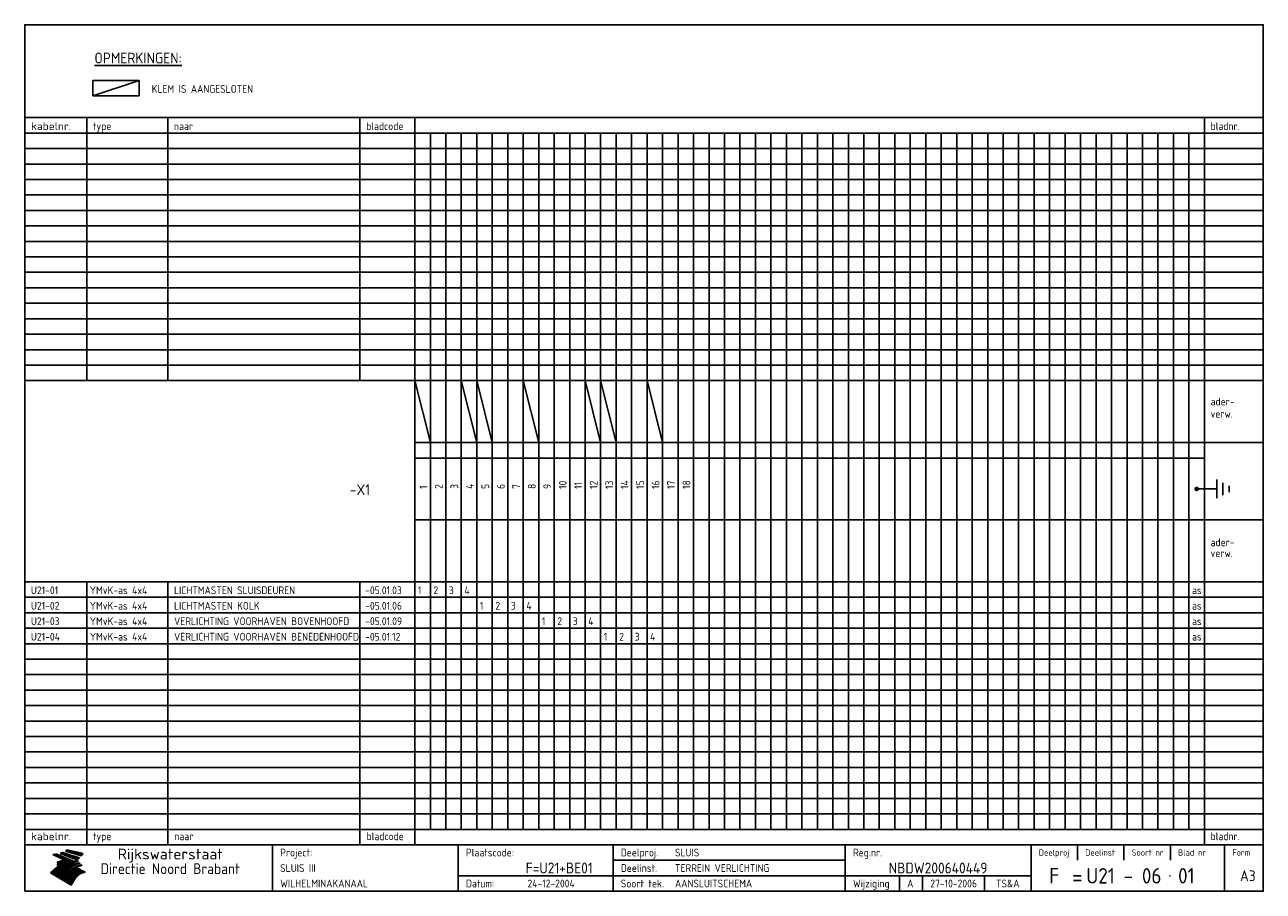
# Model space of a CAD drawing. Extents: x 10 to 410, y 10 to 290.
import ezdxf
from ezdxf.enums import TextEntityAlignment as Align

# ---------------------------------------------------------------- set-up
doc = ezdxf.new("R2010")
doc.units = 0
doc.header["$LTSCALE"] = 10
doc.header["$MEASUREMENT"] = 0
doc.layers.get('0').update_dxf_attribs({"linetype": 'CONTINUOUS'})
for name, color, linetype in [('0-25', 7, 'CONTINUOUS'), ('0-35', 2, 'CONTINUOUS'), ('0-50', 3, 'CONTINUOUS'), ('B-25', 7, 'CONTINUOUS'), ('B-35', 2, 'CONTINUOUS'), ('S-25', 7, 'CONTINUOUS')]:
    doc.layers.add(name, color=color, linetype=linetype)
doc.styles.add('ISO', font='iso.shx')
doc.styles.get("Standard").update_dxf_attribs({"font": 'iso.shx'})

# ---------------------------------------------------------------- blocks, each defined once
blk = doc.blocks.new('KADER-A3')
at = {"layer": '0-25'}
for p, q in [((410, 35), (10, 35)), ((410, 30), (10, 30)), ((350, 25), (350, 20)), ((365, 25), (365, 20)), ((380, 25), (380, 20)), ((200, 20), (275, 20)), ((150, 15), (335, 15)), ((292.5, 15), (292.5, 10)), ((300, 15), (300, 10)), ((320, 15), (320, 10))]:
    blk.add_line(p, q, dxfattribs=at)
at = {"layer": '0-25', "color": 7}
for p, q in [((19.1, 21.89), (25.12, 19)), ((19.1, 21.89), (25.12, 19)), ((19.17, 21.86), (20.7, 21.86)), ((19.29, 21.8), (20.83, 21.8)), ((19.4, 21.75), (20.96, 21.75)), ((19.52, 21.69), (21.09, 21.69)), ((19.64, 21.63), (21.22, 21.63)), ((19.74, 21.92), (20.56, 21.92)), ((19.75, 21.58), (21.36, 21.58)), ((19.87, 21.52), (21.49, 21.52)), ((19.99, 21.47), (21.62, 21.47)), ((20.11, 21.41), (21.75, 21.41)), ((20.22, 21.35), (21.88, 21.35)), ((20.25, 21.97), (20.43, 21.97)), ((20.34, 21.3), (22.02, 21.3)), ((20.38, 21.99), (26.02, 19.59)), ((20.38, 21.99), (26.02, 19.59)), ((20.46, 21.24), (22.15, 21.24)), ((20.57, 21.18), (22.28, 21.18)), ((20.69, 21.13), (22.41, 21.13)), ((20.81, 21.07), (22.55, 21.07)), ((20.92, 21.02), (22.68, 21.02)), ((21.04, 20.96), (22.81, 20.96)), ((21.16, 20.9), (22.94, 20.9)), ((21.27, 20.85), (23.07, 20.85)), ((21.39, 20.79), (23.21, 20.79)), ((21.47, 22.25), (26.83, 20.19)), ((21.47, 22.25), (26.83, 20.19)), ((21.49, 22.25), (23.07, 22.25)), ((21.51, 20.73), (23.34, 20.73)), ((21.6, 22.2), (23.25, 22.2)), ((21.63, 20.68), (23.47, 20.68)), ((21.65, 22.31), (22.89, 22.31)), ((21.74, 20.62), (23.6, 20.62)), ((21.75, 22.14), (23.42, 22.14)), ((21.8, 22.37), (22.71, 22.37)), ((21.86, 20.57), (23.73, 20.57)), ((21.9, 22.08), (23.6, 22.08)), ((21.94, 22.42), (22.53, 22.42)), ((21.98, 20.51), (23.87, 20.51)), ((22.04, 22.03), (23.78, 22.03)), ((22.06, 22.48), (22.36, 22.48)), ((22.09, 20.45), (24, 20.45)), ((22.18, 22.53), (27.65, 20.8)), ((22.18, 22.53), (27.65, 20.8)), ((22.19, 21.97), (23.96, 21.97)), ((22.21, 20.4), (24.13, 20.4)), ((22.33, 20.34), (24.26, 20.34)), ((22.34, 21.92), (24.13, 21.92)), ((22.37, 20), (23.08, 20)), ((22.44, 20.28), (24.4, 20.28)), ((22.48, 21.86), (24.31, 21.86)), ((22.49, 20.06), (23.04, 20.06)), ((22.56, 20.23), (24.53, 20.23)), ((22.61, 20.12), (22.93, 20.12)), ((22.63, 21.8), (24.49, 21.8)), ((22.68, 20.17), (24.66, 20.17)), ((22.71, 20.17), (22.82, 20.17)), ((23.11, 20.02), (22.77, 20.2)), ((23.11, 20.02), (22.77, 20.2)), ((22.78, 21.75), (24.67, 21.75)), ((22.79, 20.12), (24.79, 20.12)), ((22.91, 20.06), (24.92, 20.06)), ((22.92, 21.69), (24.85, 21.69)), ((23.03, 20), (25.06, 20)), ((23.07, 21.63), (25.02, 21.63)), ((23.14, 22.99), (28.22, 21.46)), ((23.14, 22.99), (28.22, 21.46)), ((23.15, 22.98), (25.33, 22.98)), ((23.22, 21.58), (25.2, 21.58)), ((23.23, 23.04), (25.09, 23.04)), ((23.32, 23.1), (24.84, 23.1)), ((23.34, 22.93), (25.57, 22.93)), ((23.36, 21.52), (25.38, 21.52)), ((23.4, 23.15), (24.6, 23.15)), ((23.49, 23.21), (24.36, 23.21)), ((23.51, 21.47), (25.56, 21.47)), ((23.52, 22.87), (25.81, 22.87)), ((23.57, 23.27), (24.12, 23.27)), ((23.64, 23.32), (23.87, 23.32)), ((23.66, 21.41), (25.74, 21.41)), ((23.7, 23.36), (28.82, 22.17)), ((23.7, 23.36), (28.82, 22.17)), ((23.71, 22.82), (26.06, 22.82)), ((23.8, 21.35), (25.91, 21.35)), ((23.9, 22.76), (26.3, 22.76)), ((23.95, 21.3), (26.09, 21.3)), ((24.09, 22.7), (26.54, 22.7)), ((24.09, 21.24), (26.27, 21.24)), ((24.24, 21.18), (26.45, 21.18)), ((24.27, 22.65), (26.78, 22.65)), ((24.39, 21.13), (26.62, 21.13)), ((24.46, 22.59), (27.03, 22.59)), ((24.53, 21.07), (26.8, 21.07)), ((24.65, 22.53), (27.27, 22.53)), ((24.68, 21.02), (26.98, 21.02)), ((24.83, 20.96), (27.16, 20.96)), ((24.84, 22.48), (27.51, 22.48)), ((24.97, 20.9), (27.34, 20.9)), ((25.02, 22.42), (27.75, 22.42)), ((25.12, 20.85), (27.51, 20.85)), ((25.21, 22.37), (28, 22.37)), ((25.27, 20.79), (27.63, 20.79)), ((25.4, 22.31), (28.24, 22.31)), ((25.41, 20.73), (27.57, 20.73)), ((25.56, 20.68), (27.51, 20.68)), ((25.58, 22.25), (28.48, 22.25)), ((25.71, 20.62), (27.44, 20.62)), ((25.77, 22.2), (28.72, 22.2)), ((25.85, 20.57), (27.37, 20.57)), ((25.96, 22.14), (28.79, 22.14)), ((26, 20.51), (27.29, 20.51)), ((26.15, 22.08), (28.75, 22.08)), ((26.15, 20.45), (27.22, 20.45)), ((26.29, 20.4), (27.14, 20.4)), ((26.33, 22.03), (28.71, 22.03)), ((26.44, 20.34), (27.06, 20.34)), ((26.52, 21.97), (28.66, 21.97)), ((26.59, 20.28), (26.97, 20.28)), ((26.71, 21.92), (28.62, 21.92)), ((26.73, 20.23), (26.89, 20.23)), ((26.9, 21.86), (28.57, 21.86)), ((27.08, 21.8), (28.52, 21.8)), ((27.27, 21.75), (28.48, 21.75)), ((27.46, 21.69), (28.43, 21.69)), ((27.65, 21.63), (28.38, 21.63)), ((27.83, 21.58), (28.33, 21.58)), ((28.02, 21.52), (28.28, 21.52)), ((28.21, 21.47), (28.22, 21.47)), ((20.58, 17.88), (18.3, 16)), ((20.58, 17.88), (18.3, 16)), ((24.94, 11.97), (18.3, 16)), ((24.94, 11.97), (18.3, 16)), ((18.31, 16.01), (20.96, 16.01)), ((18.38, 16.07), (21.46, 16.07)), ((18.45, 16.12), (21.88, 16.12)), ((18.52, 16.18), (22.15, 16.18)), ((18.59, 16.23), (22.38, 16.23)), ((18.65, 16.29), (22.58, 16.29)), ((18.72, 16.35), (22.75, 16.35)), ((18.79, 16.4), (22.91, 16.4)), ((18.86, 16.46), (20.6, 16.46)), ((18.93, 16.52), (20.6, 16.52)), ((18.99, 16.57), (20.6, 16.57)), ((19.06, 16.63), (20.6, 16.63)), ((19.13, 16.68), (20.6, 16.68)), ((19.2, 16.74), (20.6, 16.74)), ((19.27, 16.8), (20.6, 16.8)), ((19.33, 16.85), (21.07, 16.85)), ((19.4, 16.91), (21.55, 16.91)), ((19.47, 16.97), (21.88, 16.97)), ((19.54, 17.02), (22.13, 17.02)), ((19.61, 17.08), (22.34, 17.08)), ((19.67, 17.13), (20.6, 17.13)), ((19.74, 17.19), (20.6, 17.19)), ((19.81, 17.25), (20.6, 17.25)), ((19.88, 17.3), (20.6, 17.3)), ((19.95, 17.36), (20.6, 17.36)), ((20.01, 17.42), (20.6, 17.42)), ((20.08, 17.47), (20.93, 17.47)), ((20.15, 17.53), (21.26, 17.53)), ((20.22, 17.58), (21.51, 17.58)), ((20.29, 17.64), (21.72, 17.64)), ((20.35, 17.7), (21.9, 17.7)), ((20.42, 17.75), (22.07, 17.75)), ((20.49, 17.81), (22.22, 17.81)), ((20.56, 17.87), (22.36, 17.87)), ((20.6, 19.11), (20.58, 19.51)), ((20.6, 19.11), (20.58, 19.51)), ((20.58, 19.5), (22.09, 19.5)), ((20.58, 19.44), (21.95, 19.44)), ((20.59, 19.38), (21.79, 19.38)), ((20.59, 19.33), (21.62, 19.33)), ((20.59, 19.27), (21.42, 19.27)), ((20.6, 19.22), (21.2, 19.22)), ((20.6, 19.16), (20.93, 19.16)), ((20.6, 19.11), (20.69, 19.12)), ((20.6, 19.11), (20.69, 19.12)), ((20.6, 18.79), (20.77, 18.81)), ((20.6, 18.79), (20.77, 18.81)), ((20.6, 18.29), (20.6, 18.79)), ((20.6, 18.29), (20.6, 18.79)), ((20.6, 18.77), (22.46, 18.77)), ((20.6, 18.71), (22.33, 18.71)), ((20.6, 18.65), (22.19, 18.65)), ((20.6, 18.6), (22.04, 18.6)), ((20.6, 18.54), (21.87, 18.54)), ((20.6, 18.48), (21.68, 18.48)), ((20.6, 18.43), (21.46, 18.43)), ((20.6, 18.37), (21.21, 18.37)), ((20.6, 18.29), (20.88, 18.32)), ((20.6, 18.29), (20.88, 18.32)), ((20.6, 18.32), (20.87, 18.32)), ((20.6, 17.88), (20.86, 17.91)), ((20.6, 17.88), (20.86, 17.91)), ((20.6, 17.43), (20.97, 17.48)), ((20.6, 17.43), (20.97, 17.48)), ((20.6, 17.43), (20.6, 17.09)), ((20.6, 17.43), (20.6, 17.09)), ((20.6, 17.09), (21.26, 17.16)), ((20.6, 17.09), (21.26, 17.16)), ((20.6, 16.8), (21.37, 16.89)), ((20.6, 16.8), (21.37, 16.89)), ((20.6, 16.8), (20.6, 16.45)), ((20.6, 16.8), (20.6, 16.45)), ((20.6, 16.45), (21.56, 16.56)), ((20.6, 16.45), (21.56, 16.56)), ((20.6, 15.97), (21.67, 16.09)), ((20.6, 15.97), (21.67, 16.09)), ((20.7, 16.46), (23.06, 16.46)), ((20.9, 19.55), (22.23, 19.55)), ((20.9, 18.82), (22.59, 18.82)), ((20.98, 17.92), (22.5, 17.92)), ((21.02, 17.13), (22.53, 17.13)), ((21.19, 19.61), (22.35, 19.61)), ((21.2, 16.52), (23.2, 16.52)), ((21.32, 18.88), (22.71, 18.88)), ((21.32, 17.98), (22.62, 17.98)), ((21.42, 19.67), (22.47, 19.67)), ((21.47, 17.19), (22.7, 17.19)), ((21.59, 18.03), (22.74, 18.03)), ((21.61, 18.93), (22.82, 18.93)), ((21.62, 19.72), (22.59, 19.72)), ((21.72, 16.57), (23.32, 16.57)), ((21.77, 17.25), (22.85, 17.25)), ((21.8, 19.78), (22.69, 19.78)), ((21.8, 18.09), (22.85, 18.09)), ((21.84, 18.99), (22.92, 18.99)), ((21.96, 19.83), (22.79, 19.83)), ((21.99, 18.15), (22.95, 18.15)), ((22.01, 17.3), (22.99, 17.3)), ((22.03, 19.05), (23.03, 19.05)), ((22.1, 16.63), (23.44, 16.63)), ((22.11, 19.89), (22.89, 19.89)), ((22.16, 18.2), (23.05, 18.2)), ((22.21, 19.1), (23.12, 19.1)), ((22.21, 17.36), (23.12, 17.36)), ((22.24, 19.95), (22.99, 19.95)), ((22.31, 18.26), (23.15, 18.26)), ((22.36, 19.16), (23.22, 19.16)), ((22.38, 16.68), (23.56, 16.68)), ((22.39, 17.42), (23.24, 17.42)), ((22.45, 18.32), (23.24, 18.32)), ((22.51, 19.22), (23.3, 19.22)), ((22.56, 17.47), (23.36, 17.47)), ((22.59, 18.37), (23.33, 18.37)), ((22.6, 16.74), (23.66, 16.74)), ((22.64, 19.27), (23.39, 19.27)), ((22.71, 18.43), (23.42, 18.43)), ((22.71, 17.53), (23.47, 17.53)), ((22.77, 19.33), (23.47, 19.33)), ((22.79, 16.8), (23.77, 16.8)), ((22.83, 18.48), (23.5, 18.48)), ((22.84, 17.58), (23.57, 17.58)), ((22.89, 19.38), (23.55, 19.38)), ((22.94, 18.54), (23.58, 18.54)), ((22.96, 16.85), (23.86, 16.85)), ((22.97, 17.64), (23.67, 17.64)), ((23, 19.44), (23.63, 19.44)), ((23.04, 18.6), (23.66, 18.6)), ((23.1, 19.5), (23.72, 19.5)), ((23.1, 17.7), (23.77, 17.7)), ((23.12, 16.91), (23.96, 16.91)), ((23.14, 18.65), (23.74, 18.65)), ((23.15, 19.95), (25.19, 19.95)), ((23.21, 19.55), (23.8, 19.55)), ((23.21, 17.75), (23.86, 17.75)), ((23.21, 16.01), (28.9, 16.01)), ((23.24, 18.71), (23.82, 18.71)), ((23.26, 19.89), (25.32, 19.89)), ((23.26, 16.97), (24.05, 16.97)), ((23.3, 19.61), (23.88, 19.61)), ((23.32, 17.81), (23.95, 17.81)), ((23.33, 18.77), (23.91, 18.77)), ((23.37, 16.07), (29.08, 16.07)), ((23.38, 19.83), (25.45, 19.83)), ((23.39, 19.67), (23.81, 19.67)), ((23.39, 17.02), (24.14, 17.02)), ((23.42, 18.82), (23.99, 18.82)), ((23.42, 17.87), (24.03, 17.87)), ((23.45, 19.7), (23.58, 19.79)), ((23.45, 19.7), (23.58, 19.79)), ((23.48, 19.72), (23.7, 19.72)), ((23.5, 19.78), (25.58, 19.78)), ((23.51, 18.88), (24.07, 18.88)), ((23.51, 16.12), (29.27, 16.12)), ((23.52, 17.92), (24.11, 17.92)), ((23.52, 17.08), (24.22, 17.08)), ((23.54, 18.9), (24.3, 19.42)), ((23.54, 18.9), (24.3, 19.42)), ((23.56, 19.78), (23.59, 19.78)), ((23.56, 19.39), (23.9, 19.62)), ((23.56, 19.39), (23.9, 19.62)), ((23.58, 19.79), (23.9, 19.62)), ((23.58, 19.79), (23.9, 19.62)), ((23.59, 18.93), (24.15, 18.93)), ((23.61, 19.72), (25.72, 19.72)), ((23.62, 17.98), (24.2, 17.98)), ((23.63, 17.13), (24.3, 17.13)), ((23.65, 18.59), (24.62, 19.25)), ((23.65, 18.59), (24.62, 19.25)), ((29.41, 16.17), (23.65, 16.17)), ((23.67, 18.99), (24.23, 18.99)), ((23.71, 18.03), (24.28, 18.03)), ((23.73, 19.67), (25.85, 19.67)), ((23.75, 19.05), (24.32, 19.05)), ((23.75, 17.19), (24.38, 17.19)), ((23.77, 16.23), (29.47, 16.23)), ((23.79, 18.09), (24.36, 18.09)), ((23.83, 19.1), (24.4, 19.1)), ((23.85, 19.61), (25.98, 19.61)), ((23.85, 17.25), (24.46, 17.25)), ((23.88, 18.15), (24.44, 18.15)), ((23.89, 16.29), (29.36, 16.29)), ((23.92, 19.16), (24.48, 19.16)), ((23.94, 18.19), (25.23, 19.07)), ((23.94, 18.19), (25.23, 19.07)), ((23.95, 17.3), (24.55, 17.3)), ((23.96, 19.55), (25.96, 19.55)), ((23.96, 18.2), (24.53, 18.2)), ((24, 19.22), (24.56, 19.22)), ((24, 16.35), (29.24, 16.35)), ((24.04, 18.26), (24.61, 18.26)), ((24.05, 17.36), (24.63, 17.36)), ((24.06, 17.88), (25.34, 18.76)), ((24.06, 17.88), (25.34, 18.76)), ((24.08, 19.5), (25.88, 19.5)), ((24.08, 19.27), (24.58, 19.27)), ((24.11, 16.4), (29.13, 16.4)), ((24.13, 18.32), (24.69, 18.32)), ((24.14, 17.42), (24.71, 17.42)), ((24.16, 19.33), (24.47, 19.33)), ((24.2, 19.44), (25.79, 19.44)), ((24.21, 18.37), (24.77, 18.37)), ((24.21, 16.46), (29.02, 16.46)), ((24.23, 17.47), (24.79, 17.47)), ((24.24, 17.48), (25.52, 18.36)), ((24.24, 17.48), (25.52, 18.36)), ((24.25, 19.38), (24.36, 19.38)), ((24.29, 18.43), (24.85, 18.43)), ((24.3, 19.42), (24.62, 19.25)), ((24.3, 19.42), (24.62, 19.25)), ((24.31, 19.38), (25.71, 19.38)), ((24.31, 17.53), (24.87, 17.53)), ((24.31, 16.52), (28.91, 16.52)), ((24.35, 17.17), (25.64, 18.05)), ((24.35, 17.17), (25.64, 18.05)), ((24.37, 18.48), (24.94, 18.48)), ((24.39, 17.58), (24.96, 17.58)), ((24.4, 16.57), (28.79, 16.57)), ((24.43, 19.33), (25.62, 19.33)), ((24.45, 18.54), (25.02, 18.54)), ((24.47, 17.64), (25.04, 17.64)), ((24.49, 16.63), (28.68, 16.63)), ((24.54, 18.6), (25.1, 18.6)), ((24.55, 19.27), (25.54, 19.27)), ((24.56, 17.7), (25.12, 17.7)), ((24.57, 16.68), (28.57, 16.68)), ((24.62, 18.65), (25.18, 18.65)), ((24.63, 16.72), (25.91, 17.6)), ((24.63, 16.72), (25.91, 17.6)), ((24.64, 17.75), (25.2, 17.75)), ((24.66, 16.74), (28.45, 16.74)), ((24.67, 19.22), (25.45, 19.22)), ((24.7, 18.71), (25.27, 18.71)), ((24.72, 17.81), (25.29, 17.81)), ((24.74, 16.8), (28.34, 16.8)), ((24.78, 19.16), (25.37, 19.16)), ((24.78, 18.77), (25.34, 18.77)), ((24.8, 17.87), (25.37, 17.87)), ((24.82, 16.85), (28.23, 16.85)), ((24.87, 18.82), (25.4, 18.82)), ((24.89, 17.92), (25.45, 17.92)), ((24.9, 19.1), (25.28, 19.1)), ((24.9, 16.91), (28.11, 16.91)), ((24.95, 18.88), (25.45, 18.88)), ((24.97, 17.98), (25.53, 17.98)), ((24.99, 16.97), (28, 16.97)), ((25.02, 19.05), (25.2, 19.05)), ((25.03, 18.93), (25.51, 18.93)), ((25.05, 18.03), (25.61, 18.03)), ((25.07, 17.02), (27.89, 17.02)), ((25.11, 18.99), (25.57, 18.99)), ((26.02, 19.59), (25.12, 19)), ((26.02, 19.59), (25.12, 19)), ((25.13, 18.09), (25.68, 18.09)), ((25.15, 17.08), (27.77, 17.08)), ((25.19, 19.05), (25.63, 19.05)), ((25.21, 18.15), (25.75, 18.15)), ((25.23, 17.13), (27.66, 17.13)), ((25.26, 19.1), (25.7, 19.1)), ((25.3, 18.2), (25.82, 18.2)), ((25.31, 17.19), (27.55, 17.19)), ((25.33, 19.16), (25.77, 19.16)), ((25.38, 18.26), (25.89, 18.26)), ((25.39, 19.22), (25.85, 19.22)), ((25.4, 17.25), (27.43, 17.25)), ((25.46, 18.32), (25.97, 18.32)), ((25.47, 19.27), (25.93, 19.27)), ((25.48, 17.3), (27.32, 17.3)), ((25.54, 19.33), (26.03, 19.33)), ((25.54, 18.37), (26.06, 18.37)), ((25.56, 17.36), (27.21, 17.36)), ((25.62, 18.43), (26.14, 18.43)), ((25.63, 19.38), (26.13, 19.38)), ((25.64, 17.42), (27.1, 17.42)), ((25.7, 18.48), (26.24, 18.48)), ((25.72, 19.44), (26.24, 19.44)), ((25.73, 17.47), (26.98, 17.47)), ((25.79, 18.54), (26.34, 18.54)), ((25.81, 17.53), (26.87, 17.53)), ((25.82, 19.5), (26.36, 19.5)), ((25.89, 18.6), (26.46, 18.6)), ((25.89, 17.58), (26.76, 17.58)), ((25.93, 19.55), (26.53, 19.55)), ((25.96, 17.64), (26.64, 17.64)), ((25.99, 18.65), (26.58, 18.65)), ((26.04, 17.7), (26.59, 17.7)), ((26.06, 19.61), (26.85, 19.61)), ((26.1, 18.71), (26.72, 18.71)), ((26.12, 17.75), (26.67, 17.75)), ((26.2, 17.81), (26.76, 17.81)), ((26.21, 19.67), (27.23, 19.67)), ((26.23, 18.77), (26.89, 18.77)), ((26.29, 17.87), (26.86, 17.87)), ((26.37, 18.82), (27.09, 18.82)), ((26.39, 17.92), (26.97, 17.92)), ((26.44, 19.72), (27.18, 19.72)), ((26.49, 17.98), (27.09, 17.98)), ((26.53, 18.88), (27.34, 18.88)), ((26.56, 17.68), (29.54, 16.2)), ((26.56, 17.68), (29.54, 16.2)), ((26.6, 18.03), (27.22, 18.03)), ((26.72, 18.09), (27.38, 18.09)), ((26.73, 18.93), (27.66, 18.93)), ((26.85, 18.15), (27.56, 18.15)), ((26.99, 18.99), (27.9, 18.99)), ((27, 18.2), (27.8, 18.2)), ((27.13, 19.78), (27.25, 19.64)), ((27.13, 19.78), (27.25, 19.64)), ((27.18, 18.26), (28.13, 18.26)), ((27.26, 19.05), (27.84, 19.05)), ((27.39, 18.32), (28.47, 18.32)), ((27.7, 18.37), (28.49, 18.37)), ((27.78, 19.1), (27.93, 18.96)), ((27.78, 19.1), (27.93, 18.96)), ((28, 18.43), (28.44, 18.43)), ((28.29, 15.83), (29.54, 16.2)), ((28.29, 15.83), (29.54, 16.2)), ((28.39, 18.48), (28.54, 18.32)), ((28.39, 18.48), (28.54, 18.32)), ((29.54, 16.2), (29.45, 16.17)), ((29.54, 16.2), (29.45, 16.17)), ((29.46, 16.18), (29.47, 16.18)), ((18.38, 15.95), (20.6, 15.95)), ((18.47, 15.9), (20.6, 15.9)), ((18.57, 15.84), (20.6, 15.84)), ((18.66, 15.78), (20.6, 15.78)), ((18.75, 15.73), (20.6, 15.73)), ((18.85, 15.67), (20.6, 15.67)), ((18.94, 15.62), (20.6, 15.62)), ((19.03, 15.56), (27.83, 15.56)), ((19.12, 15.5), (27.75, 15.5)), ((19.22, 15.45), (27.66, 15.45)), ((19.31, 15.39), (27.58, 15.39)), ((19.4, 15.33), (27.5, 15.33)), ((19.49, 15.28), (27.43, 15.28)), ((19.59, 15.22), (27.36, 15.22)), ((19.68, 15.17), (27.29, 15.17)), ((19.77, 15.11), (27.22, 15.11)), ((19.86, 15.05), (27.15, 15.05)), ((19.96, 15), (27.09, 15)), ((20.05, 14.94), (27.02, 14.94)), ((20.14, 14.88), (26.96, 14.88)), ((20.24, 14.83), (26.9, 14.83)), ((20.33, 14.77), (26.84, 14.77)), ((20.42, 14.72), (26.79, 14.72)), ((20.51, 14.66), (26.73, 14.66)), ((20.6, 15.97), (20.6, 15.58)), ((20.6, 15.97), (20.6, 15.58)), ((20.6, 15.58), (21.95, 15.73)), ((20.6, 15.58), (21.95, 15.73)), ((20.61, 14.6), (26.68, 14.6)), ((20.7, 14.55), (26.62, 14.55)), ((20.79, 14.49), (26.57, 14.49)), ((20.88, 14.43), (26.52, 14.43)), ((20.94, 15.62), (27.92, 15.62)), ((20.98, 14.38), (26.47, 14.38)), ((21.07, 14.32), (26.42, 14.32)), ((21.16, 14.27), (26.38, 14.27)), ((21.25, 14.21), (26.33, 14.21)), ((21.35, 14.15), (26.29, 14.15)), ((21.44, 14.1), (26.24, 14.1)), ((21.45, 15.67), (28.01, 15.67)), ((21.53, 14.04), (26.2, 14.04)), ((21.63, 13.98), (26.16, 13.98)), ((21.72, 13.93), (26.12, 13.93)), ((21.81, 13.87), (26.08, 13.87)), ((21.9, 13.82), (26.04, 13.82)), ((21.96, 15.73), (28.11, 15.73)), ((22, 13.76), (26, 13.76)), ((22.09, 13.7), (25.96, 13.7)), ((22.18, 13.65), (25.93, 13.65)), ((22.27, 13.59), (25.89, 13.59)), ((22.34, 15.78), (28.21, 15.78)), ((22.37, 13.53), (25.86, 13.53)), ((22.46, 13.48), (25.82, 13.48)), ((22.55, 13.42), (25.79, 13.42)), ((22.62, 15.84), (28.33, 15.84)), ((22.65, 13.37), (25.76, 13.37)), ((22.74, 13.31), (25.73, 13.31)), ((22.83, 13.25), (25.69, 13.25)), ((22.84, 15.9), (28.52, 15.9)), ((22.92, 13.2), (25.66, 13.2)), ((23.02, 13.14), (25.63, 13.14)), ((23.04, 15.95), (28.71, 15.95)), ((23.11, 13.08), (25.59, 13.08)), ((23.2, 13.03), (25.56, 13.03)), ((23.29, 12.97), (25.53, 12.97)), ((23.39, 12.92), (25.5, 12.92)), ((23.48, 12.86), (25.46, 12.86)), ((23.57, 12.8), (25.43, 12.8)), ((23.66, 12.75), (25.4, 12.75)), ((23.76, 12.69), (25.36, 12.69)), ((23.85, 12.63), (25.33, 12.63)), ((23.94, 12.58), (25.3, 12.58)), ((24.04, 12.52), (25.26, 12.52)), ((24.13, 12.47), (25.23, 12.47)), ((24.22, 12.41), (25.2, 12.41)), ((24.31, 12.35), (25.17, 12.35)), ((24.41, 12.3), (25.13, 12.3)), ((24.5, 12.24), (25.1, 12.24)), ((24.59, 12.18), (25.07, 12.18)), ((24.68, 12.13), (25.03, 12.13)), ((24.78, 12.07), (25, 12.07)), ((24.87, 12.02), (24.97, 12.02)), ((24.94, 11.97), (25.81, 13.45)), ((24.94, 11.97), (25.81, 13.45))]:
    blk.add_line(p, q, dxfattribs=at)
for centre, radius, start, end in [((19.15, 29.7), 7.8, 269.6055, 279.0886), ((19.15, 29.7), 7.8, 269.6055, 279.0886), ((19.93, 25.38), 5.91, 276.3402, 298.7463), ((19.93, 25.38), 5.91, 276.3402, 298.7463), ((19.84, 25.09), 6.03, 278.129, 302.868), ((19.84, 25.09), 6.03, 278.129, 302.868), ((19.84, 27.26), 5.27, 288.0217, 296.3084), ((19.84, 27.26), 5.27, 288.0217, 296.3084), ((20.49, 27.56), 5.28, 300.0654, 307.393), ((20.49, 27.56), 5.28, 300.0654, 307.393), ((24.11, 24.7), 5.26, 301.1147, 312.2814), ((24.11, 24.7), 5.26, 301.1147, 312.2814), ((21.95, 27.32), 8.59, 316.9248, 323.1399), ((21.95, 27.32), 8.59, 316.9248, 323.1399), ((20.21, 23.78), 5.91, 273.6149, 304.3803), ((20.21, 23.78), 5.91, 273.6149, 304.3803), ((20.35, 24.56), 5.76, 274.164, 302.5474), ((20.35, 24.56), 5.76, 274.164, 302.5474), ((20.05, 24.28), 6.02, 277.9472, 305.7139), ((20.05, 24.28), 6.02, 277.9472, 305.7139), ((20.04, 23.49), 6.09, 278.8115, 306.4242), ((20.04, 23.49), 6.09, 278.8115, 306.4242), ((20.53, 23.07), 5.96, 277.0519, 304.973), ((20.53, 23.07), 5.96, 277.0519, 304.973), ((20.72, 22.76), 5.91, 276.3402, 304.3803), ((20.72, 22.76), 5.91, 276.3402, 304.3803), ((21.06, 22.34), 5.81, 274.9043, 303.1745), ((21.06, 22.34), 5.81, 274.9043, 303.1745), ((20.82, 22.06), 6.04, 278.1111, 305.8489), ((20.82, 22.06), 6.04, 278.1111, 305.8489), ((21.3, 21.6), 5.91, 276.3402, 304.3803), ((21.3, 21.6), 5.91, 276.3402, 304.3803), ((27.05, 17.17), 2.63, 107.4286, 133.7799), ((27.05, 17.17), 2.63, 107.4286, 133.7799), ((27.45, 16.91), 2.81, 110.4143, 138.7411), ((27.45, 16.91), 2.81, 110.4143, 138.7411), ((27.57, 15.64), 3.4, 98.1566, 126.9045), ((27.57, 15.64), 3.4, 98.1566, 126.9045), ((27.91, 15.54), 3.39, 100.5835, 132.088), ((27.91, 15.54), 3.39, 100.5835, 132.088), ((28.21, 14.74), 3.67, 95.7581, 128.7216), ((28.21, 14.74), 3.67, 95.7581, 128.7216), ((27.01, 16.84), 2.93, 87.7348, 104.8316), ((27.01, 16.84), 2.93, 87.7348, 104.8316), ((27.37, 15.71), 3.93, 91.7838, 103.2817), ((27.37, 15.71), 3.93, 91.7838, 103.2817), ((28.4, 15.05), 3.21, 96.3886, 125.0052), ((28.4, 15.05), 3.21, 96.3886, 125.0052), ((27.82, 16.31), 2.8, 90.634, 105.1984), ((27.82, 16.31), 2.8, 90.634, 105.1984), ((28.19, 15.04), 3.93, 93.8342, 103.2817), ((28.19, 15.04), 3.93, 93.8342, 103.2817), ((28.58, 15.69), 2.8, 93.8141, 105.1984), ((28.58, 15.69), 2.8, 93.8141, 105.1984), ((28.95, 14.41), 3.93, 96.0135, 103.2817), ((28.95, 14.41), 3.93, 96.0135, 103.2817), ((31.24, 10.26), 6.3, 117.9568, 149.6251), ((31.24, 10.26), 6.3, 117.9568, 149.6251)]:
    blk.add_arc(centre, radius, start, end, dxfattribs=at)
at = {"layer": '0-35'}
for p, q in [((90, 25), (90, 10)), ((150, 25), (150, 10)), ((200, 25), (200, 10)), ((275, 25), (275, 10)), ((335, 25), (335, 10)), ((397.5, 25), (397.5, 10))]:
    blk.add_line(p, q, dxfattribs=at)
at = {"layer": '0-50'}
for p, q in [((10, 25), (410, 25)), ((348.75, 15), (351.25, 15)), ((348.75, 13.5), (351.25, 13.5))]:
    blk.add_line(p, q, dxfattribs=at)
blk.add_lwpolyline([(10, 10), (410, 10), (410, 290), (10, 290)], close=True, dxfattribs=at)
at = {"layer": '0-50', "const_width": 0.25}
blk.add_lwpolyline([(379.75, 15, 1), (380, 15, 1)], format="xyb", close=True, dxfattribs=at)
at = {"layer": '0-25', "style": 'ISO'}
for s, height, p in [('Project:', 2.5, (92.5, 22.5)), ('Plaatscode:', 2.5, (152.5, 22.5)), ('Deelproj.', 2.5, (202.5, 22.5)), ('Reg.nr.', 2.5, (277.5, 22.5)), ('Deelproj', 2, (337.5, 22.5)), ('Deelinst', 2, (352.5, 22.5)), ('Soort nr', 2, (367.5, 22.5)), ('Blad nr', 2, (382.5, 22.5)), ('Form', 2, (400, 22.5)), ('Deelinst.', 2.5, (202.5, 17.5)), ('Datum:', 2.5, (152.5, 12.5)), ('Soort tek.', 2.5, (202.5, 12.5)), ('Wijziging', 2.5, (277.5, 12.5))]:
    blk.add_text(s, height=height, dxfattribs=at).set_placement(p, align=Align.MIDDLE_LEFT)
for tag, p in [('N', (220, 22.5)), ('B', (92.5, 17.5)), ('P', (220, 17.5)), ('C', (92.5, 12.5)), ('U', (220, 12.5)), ('REV', (295, 12.5))]:
    blk.add_attdef(tag, text='', height=2.5, dxfattribs=at).set_placement(p, align=Align.MIDDLE_LEFT)
for tag, p in [('W', (180, 12.5)), ('Z', (310, 12.5)), ('Y', (327.5, 12.5))]:
    blk.add_attdef(tag, text='', height=2.5, dxfattribs=at).set_placement(p, align=Align.MIDDLE)
at = {"layer": '0-35', "style": 'ISO', "width": 1.00614}
blk.add_text('Rijkswaterstaat', height=3.5, dxfattribs=at).set_placement((40, 20.28), (74, 20.28), align=Align.FIT)
at = {"layer": '0-35', "color": 2, "style": 'ISO', "width": 0.948867}
blk.add_text('Directie Noord Brabant', height=3.5, dxfattribs=at).set_placement((34.5, 15.53), (79.5, 15.53), align=Align.FIT)
at = {"layer": '0-35', "style": 'ISO'}
for tag, p in [('X', (178.5, 17.5)), ('FORM', (402.5, 15))]:
    blk.add_attdef(tag, text='', height=3.5, dxfattribs=at).set_placement(p, align=Align.MIDDLE_LEFT)
blk.add_attdef('RNR', text='', height=3.5, dxfattribs=at).set_placement((305, 17.5), align=Align.MIDDLE)
at = {"layer": '0-50', "style": 'ISO'}
for tag, p in [('M', (342.5, 15)), ('O', (365, 15))]:
    blk.add_attdef(tag, text='', height=5, dxfattribs=at).set_placement(p, align=Align.MIDDLE)
blk.add_attdef('Q', text='', height=5, dxfattribs=at).set_placement((382.5, 15), align=Align.MIDDLE_LEFT)

msp = doc.modelspace()

# ---------------------------------------------------------------- linework, layer by layer
at = {"layer": '0-25'}
for p, q in [((10, 260), (410, 260)), ((10, 255), (410, 255)), ((141, 255), (141, 175)), ((146, 255), (146, 175)), ((151, 255), (151, 175)), ((156, 255), (156, 175)), ((161, 255), (161, 30)), ((166, 255), (166, 175)), ((171, 255), (171, 175)), ((176, 255), (176, 175)), ((181, 255), (181, 175)), ((186, 255), (186, 30)), ((191, 255), (191, 175)), ((196, 255), (196, 175)), ((201, 255), (201, 175)), ((206, 255), (206, 175)), ((211, 255), (211, 30)), ((216, 255), (216, 175)), ((221, 255), (221, 175)), ((226, 255), (226, 175)), ((231, 255), (231, 175)), ((236, 255), (236, 30)), ((241, 255), (241, 175)), ((246, 255), (246, 175)), ((251, 255), (251, 175)), ((256, 255), (256, 175)), ((261, 255), (261, 30)), ((266, 255), (266, 175)), ((271, 255), (271, 175)), ((276, 255), (276, 175)), ((281, 255), (281, 175)), ((286, 255), (286, 30)), ((291, 255), (291, 175)), ((296, 255), (296, 175)), ((301, 255), (301, 175)), ((306, 255), (306, 175)), ((311, 255), (311, 30)), ((316, 255), (316, 175)), ((321, 255), (321, 175)), ((326, 255), (326, 175)), ((331, 255), (331, 175)), ((336, 255), (336, 30)), ((341, 255), (341, 175)), ((346, 255), (346, 175)), ((351, 255), (351, 175)), ((356, 255), (356, 175)), ((361, 255), (361, 30)), ((366, 255), (366, 175)), ((371, 255), (371, 175)), ((376, 255), (376, 175)), ((381, 255), (381, 175)), ((386, 255), (386, 30)), ((10, 250), (410, 250)), ((10, 245), (410, 245)), ((10, 240), (410, 240)), ((10, 235), (410, 235)), ((10, 230), (410, 230)), ((10, 225), (410, 225)), ((10, 220), (410, 220)), ((10, 215), (410, 215)), ((10, 210), (410, 210)), ((10, 205), (410, 205)), ((10, 200), (410, 200)), ((10, 195), (410, 195)), ((10, 190), (410, 190)), ((10, 185), (410, 185)), ((10, 180), (410, 180)), ((10, 175), (410, 175)), ((141, 175), (141, 110)), ((146, 175), (146, 110)), ((151, 175), (151, 110)), ((156, 175), (156, 110)), ((166, 175), (166, 110)), ((171, 175), (171, 110)), ((176, 175), (176, 110)), ((181, 175), (181, 110)), ((191, 175), (191, 110)), ((196, 175), (196, 110)), ((201, 175), (201, 110)), ((206, 175), (206, 110)), ((216, 175), (216, 110)), ((221, 175), (221, 110)), ((226, 175), (226, 110)), ((231, 175), (231, 110)), ((241, 175), (241, 110)), ((246, 175), (246, 110)), ((251, 175), (251, 110)), ((256, 175), (256, 110)), ((266, 175), (266, 110)), ((271, 175), (271, 110)), ((276, 175), (276, 110)), ((281, 175), (281, 110)), ((291, 175), (291, 110)), ((296, 175), (296, 110)), ((301, 175), (301, 110)), ((306, 175), (306, 110)), ((316, 175), (316, 110)), ((321, 175), (321, 110)), ((326, 175), (326, 110)), ((331, 175), (331, 110)), ((341, 175), (341, 110)), ((346, 175), (346, 110)), ((351, 175), (351, 110)), ((356, 175), (356, 110)), ((366, 175), (366, 110)), ((371, 175), (371, 110)), ((376, 175), (376, 110)), ((381, 175), (381, 110)), ((389, 140), (395, 140)), ((395, 143), (395, 137)), ((397, 142), (397, 138)), ((399, 141), (399, 139)), ((10, 110), (410, 110)), ((141, 110), (141, 30)), ((146, 110), (146, 30)), ((151, 110), (151, 30)), ((156, 110), (156, 30)), ((166, 110), (166, 30)), ((171, 110), (171, 30)), ((176, 110), (176, 30)), ((181, 110), (181, 30)), ((191, 110), (191, 30)), ((196, 110), (196, 30)), ((201, 110), (201, 30)), ((206, 110), (206, 30)), ((216, 110), (216, 30)), ((221, 110), (221, 30)), ((226, 110), (226, 30)), ((231, 110), (231, 30)), ((241, 110), (241, 30)), ((246, 110), (246, 30)), ((251, 110), (251, 30)), ((256, 110), (256, 30)), ((266, 110), (266, 30)), ((271, 110), (271, 30)), ((276, 110), (276, 30)), ((281, 110), (281, 30)), ((291, 110), (291, 30)), ((296, 110), (296, 30)), ((301, 110), (301, 30)), ((306, 110), (306, 30)), ((316, 110), (316, 30)), ((321, 110), (321, 30)), ((326, 110), (326, 30)), ((331, 110), (331, 30)), ((341, 110), (341, 30)), ((346, 110), (346, 30)), ((351, 110), (351, 30)), ((356, 110), (356, 30)), ((366, 110), (366, 30)), ((371, 110), (371, 30)), ((376, 110), (376, 30)), ((381, 110), (381, 30)), ((10, 105), (410, 105)), ((10, 100), (410, 100)), ((10, 95), (410, 95)), ((10, 90), (410, 90)), ((10, 85), (410, 85)), ((10, 80), (410, 80)), ((10, 75), (410, 75)), ((10, 70), (410, 70)), ((10, 65), (410, 65)), ((10, 60), (410, 60)), ((10, 55), (410, 55)), ((10, 50), (410, 50)), ((10, 45), (410, 45)), ((10, 40), (410, 40)), ((10, 35), (410, 35)), ((10, 30), (410, 30)), ((10, 30), (410, 30))]:
    msp.add_line(p, q, dxfattribs=at)
at = {"layer": '0-25', "const_width": 0.75}
msp.add_lwpolyline([(388.12, 140, 1), (388.88, 140, 1)], format="xyb", close=True, dxfattribs=at)
at = {"layer": '0-35'}
for p, q in [((32, 272), (32, 267)), ((47, 272), (32, 272)), ((32, 267), (47, 272)), ((47, 267), (47, 272)), ((32, 267), (47, 267)), ((30, 260), (30, 175)), ((56.21, 260), (56.21, 175)), ((118.27, 260), (118.27, 175)), ((136, 260), (136, 25)), ((391, 260), (391, 25)), ((136, 155), (410, 155)), ((136, 130), (410, 130)), ((30, 110), (30, 25)), ((56.21, 110), (56.21, 25)), ((118.27, 110), (118.27, 25))]:
    msp.add_line(p, q, dxfattribs=at)
at = {"layer": 'S-25'}
for p, q in [((141, 155), (136, 175)), ((156, 155), (151, 175)), ((161, 155), (156, 175)), ((176, 155), (171, 175)), ((196, 155), (191, 175)), ((201, 155), (196, 175)), ((216, 155), (211, 175)), ((136, 150), (391, 150))]:
    msp.add_line(p, q, dxfattribs=at)

# ---------------------------------------------------------------- block references
ref = msp.add_blockref('KADER-A3', (0, 0))
ref.add_attrib('B', 'SLUIS III', dxfattribs={"layer": '0-25', "height": 2.5, "style": 'ISO'}).set_placement((92.5, 17.5), align=Align.MIDDLE_LEFT)
ref.add_attrib('C', 'WILHELMINAKANAAL', dxfattribs={"layer": '0-25', "height": 2.5, "style": 'ISO'}).set_placement((92.5, 12.5), align=Align.MIDDLE_LEFT)
ref.add_attrib('N', 'SLUIS', dxfattribs={"layer": '0-25', "height": 2.5, "style": 'ISO'}).set_placement((220, 22.5), align=Align.MIDDLE_LEFT)
ref.add_attrib('P', 'TERREIN VERLICHTING', dxfattribs={"layer": '0-25', "height": 2.5, "style": 'ISO'}).set_placement((220, 17.5), align=Align.MIDDLE_LEFT)
ref.add_attrib('U', 'AANSLUITSCHEMA', dxfattribs={"layer": '0-25', "height": 2.5, "style": 'ISO'}).set_placement((220, 12.5), align=Align.MIDDLE_LEFT)
ref.add_attrib('M', 'F', dxfattribs={"layer": '0-50', "height": 5, "style": 'ISO'}).set_placement((342.5, 15), align=Align.MIDDLE)
ref.add_attrib('O', 'U21 - 06', dxfattribs={"layer": '0-50', "height": 5, "style": 'ISO'}).set_placement((365, 15), align=Align.MIDDLE)
ref.add_attrib('Q', '01', dxfattribs={"layer": '0-50', "height": 5, "style": 'ISO'}).set_placement((382.5, 15), align=Align.MIDDLE_LEFT)
ref.add_attrib('X', 'F=U21+BE01', dxfattribs={"layer": '0-35', "height": 3.5, "style": 'ISO'}).set_placement((171.81, 17.5), align=Align.MIDDLE_LEFT)
ref.add_attrib('RNR', 'NBDW200640449', dxfattribs={"layer": '0-35', "height": 3.5, "style": 'ISO'}).set_placement((305, 17.5), align=Align.MIDDLE)
ref.add_attrib('W', '24-12-2004', dxfattribs={"layer": '0-25', "height": 2.5, "style": 'ISO'}).set_placement((180, 12.5), align=Align.MIDDLE)
ref.add_attrib('FORM', 'A3', dxfattribs={"layer": '0-35', "height": 3.5, "style": 'ISO'}).set_placement((402.5, 15), align=Align.MIDDLE_LEFT)
ref.add_attrib('REV', 'A', dxfattribs={"layer": '0-25', "height": 2.5, "style": 'ISO'}).set_placement((295, 12.5), align=Align.MIDDLE_LEFT)
ref.add_attrib('Z', '27-10-2006', dxfattribs={"layer": '0-25', "height": 2.5, "style": 'ISO'}).set_placement((310, 12.5), align=Align.MIDDLE)
ref.add_attrib('Y', 'TS&A', dxfattribs={"layer": '0-25', "height": 2.5, "style": 'ISO'}).set_placement((327.5, 12.5), align=Align.MIDDLE)

# ---------------------------------------------------------------- texts
at = {"layer": 'B-25'}
for s, p in [('KLEM IS AANGESLOTEN', (51, 268)), ('U21-01', (12, 106)), ('YMvK-as 4x4', (31, 106)), ('LICHTMASTEN SLUISDEUREN', (58.21, 106)), ('-05.01.03', (119.96, 106)), ('1', (137, 106)), ('2', (142, 106)), ('3', (147, 106)), ('4', (152, 106)), ('as', (387, 106)), ('.', (387, 106)), ('U21-02', (12, 101)), ('YMvK-as 4x4', (31, 101)), ('LICHTMASTEN KOLK', (58.21, 101)), ('-05.01.06', (119.96, 101)), ('1', (157, 101)), ('2', (162, 101)), ('3', (167, 101)), ('4', (172, 101)), ('as', (387, 101)), ('U21-03', (12, 96)), ('YMvK-as 4x4', (31, 96)), ('VERLICHTING VOORHAVEN BOVENHOOFD', (58.21, 96)), ('-05.01.09', (119.96, 96)), ('1', (177, 96)), ('2', (182, 96)), ('3', (187, 96)), ('4', (192, 96)), ('as', (387, 96)), ('U21-04', (12, 91)), ('YMvK-as 4x4', (31, 91)), ('VERLICHTING VOORHAVEN BENEDENHOOFD', (58.21, 91)), ('-05.01.12', (119.96, 91)), ('1', (197, 91)), ('2', (202, 91)), ('3', (207, 91)), ('4', (212, 91)), ('as', (387, 91))]:
    msp.add_text(s, height=2.5, dxfattribs=at).set_placement(p)
at = {"layer": 'B-25', "style": 'ISO', "width": 1.11828}
for p, p2 in [((12, 256), (25, 256)), ((12, 26.5), (25, 26.5))]:
    msp.add_text('kabelnr.', height=2.5, dxfattribs=at).set_placement(p, p2, align=Align.FIT)
at = {"layer": 'B-25', "style": 'ISO'}
for s, p in [('type', (32, 256)), ('naar', (58.21, 256)), ('bladcode', (120.27, 256)), ('bladnr.', (393, 256)), ('ader-', (393, 167)), ('verw.', (393, 163)), ('ader-', (393, 121.5)), ('verw.', (393, 118)), ('type', (32, 26.5)), ('naar', (58.32, 26.5)), ('bladcode', (120.4, 26.5)), ('bladnr.', (393, 26.5))]:
    msp.add_text(s, height=2.5, dxfattribs=at).set_placement(p)
at = {"layer": 'B-25'}
for s, p in [('1', (140, 140)), ('2', (145, 140)), ('3', (150, 140)), ('4', (155, 140)), ('5', (160, 140)), ('6', (165, 140)), ('7', (170, 140)), ('8', (175, 140)), ('9', (180, 140)), ('10', (185, 140)), ('11', (190, 140)), ('12', (195, 140)), ('13', (200, 140)), ('14', (205, 140)), ('15', (210, 140)), ('16', (215, 140)), ('17', (219.97, 140)), ('18', (224.97, 140))]:
    msp.add_text(s, height=2.5, rotation=90, dxfattribs=at).set_placement(p)
at = {"layer": 'B-35'}
for s, p in [('%%UOPMERKINGEN:', (32.5, 277.5)), ('-X1', (115, 138))]:
    msp.add_text(s, height=3.5, dxfattribs=at).set_placement(p)

doc.saveas('drawing.dxf')
